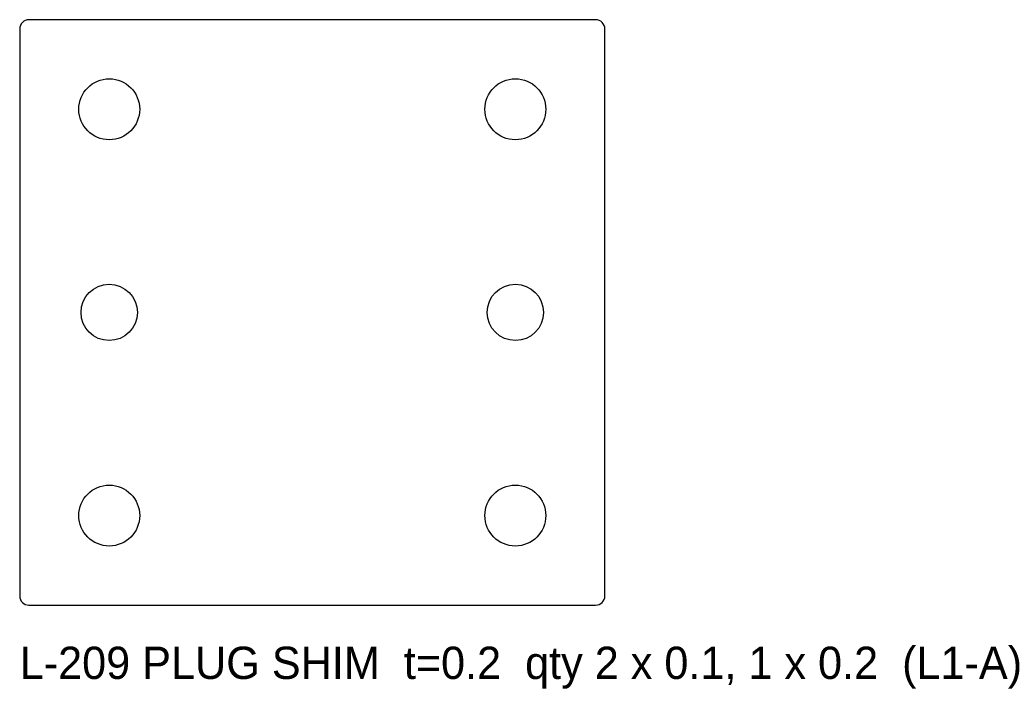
# Model space of a CAD drawing. Header units: millimetres. Extents: x -32 to 75, y -41 to 32.
import ezdxf

# ---------------------------------------------------------------- set-up
doc = ezdxf.new("R2010")
doc.units = ezdxf.units.MM

msp = doc.modelspace()

# ---------------------------------------------------------------- linework, layer by layer
at = {"layer": 'HOLES'}
for centre, radius in [((-22, 22), 3.3), ((22, 22), 3.3), ((-22, 0), 3.05), ((22, 0), 3.05), ((-22, -22), 3.3), ((22, -22), 3.3)]:
    msp.add_circle(centre, radius, dxfattribs=at)
at = {"layer": 'OUTLINE'}
for p, q in [((30.7, 31.7), (-30.7, 31.7)), ((-31.7, 30.7), (-31.7, -30.7)), ((31.7, -30.7), (31.7, 30.7)), ((-30.7, -31.7), (30.7, -31.7))]:
    msp.add_line(p, q, dxfattribs=at)
for centre, start, end in [((-30.7, 30.7), 90, 180), ((30.7, 30.7), 0, 90), ((-30.7, -30.7), 180, 270), ((30.7, -30.7), 270, 360)]:
    msp.add_arc(centre, 1, start, end, dxfattribs=at)

# ---------------------------------------------------------------- texts
at = {"layer": 'NOTES'}
msp.add_text('L-209 PLUG SHIM  t=0.2  qty 2 x 0.1, 1 x 0.2  (L1-A)', height=3.5, dxfattribs=at).set_placement((-31.7, -39.7))

doc.saveas('drawing.dxf')
